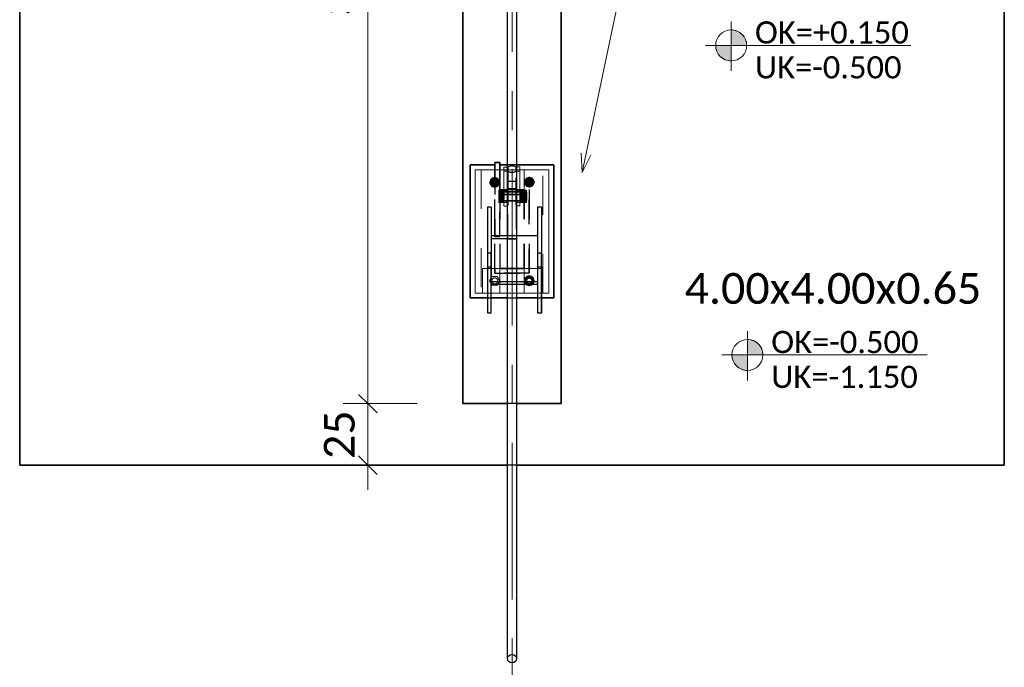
# Model space of a CAD drawing. Header units: metres. Extents: x -3 to 135, y -4 to 27.
# Tile 39 of 81: x 24.56 to 28.56, y 15.58 to 18.21. Entities that reach past the tile are written whole.
import ezdxf

# ---------------------------------------------------------------- set-up
doc = ezdxf.new("R2010")
doc.units = ezdxf.units.M
for name, pattern in [('Rasterlinie', [1.1112499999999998, 0.6349999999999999, -0.15875, 0.15875, -0.15875]), ('Strich', [0.3175, 0.15875, -0.15875]), ('Verdeckt', [0.15, 0.09999999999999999, -0.05])]:
    doc.linetypes.add(name, pattern=pattern)
for name, color, linetype, lineweight in [('_Verdeckte Linien_', 7, 'Strich', 18), ('A-ANNO-DIMS', 211, 'Continuous', 9), ('A-ANNO-DIMS-50', 211, 'Continuous', 9), ('S-BEAM', 12, 'Continuous', 35), ('S-BEAM-HDLN', 1, 'Verdeckt', 25), ('S-COLS', 52, 'Continuous', 18), ('S-COLS-HDLN', 52, 'Verdeckt', 25), ('S-FNDN', 32, 'Continuous', 35), ('S-FNDN-HDLN', 4, 'Verdeckt', 25), ('S-FNDN-IDEN', 2, 'Continuous', 9), ('S-GRID', 1, 'Continuous', 9), ('Text', 250, 'Continuous', 9), ('Tragwerksverbindungen', 7, 'Continuous', 18)]:
    doc.layers.add(name, color=color, linetype=linetype, lineweight=lineweight)
doc.styles.add('Calibri_1', font='calibri.ttf', dxfattribs={"height": 0.125})
doc.styles.add('Calibri_3', font='calibri.ttf', dxfattribs={"height": 0.08999999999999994})
doc.dimstyles.new('DIM25', dxfattribs={"dimscale": 0.3048, "dimtxt": 0.1471685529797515, "dimasz": 0.2460629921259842, "dimexe": 0.3280839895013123, "dimexo": 0.0625, "dimgap": 0.01640419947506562, "dimtad": 1, "dimrnd": 0.001, "dimzin": 0, "dimdsep": 46, "dimtxsty": 'Calibri_1', "dimblk1": 'OBLIQUE', "dimblk2": 'OBLIQUE', "dimsah": 1, "dimcen": 0.09, "dimdle": 0.3280839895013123, "dimadec": 0, "dimazin": 0, "dimtfac": 1, "dimtdec": 4, "dimtix": 1, "dimtmove": 0, "dimatfit": 3, "dimfxl": 0.6561679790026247, "dimfxlon": 1, "dimtvp": 1, "dimtolj": 1, "dimtzin": 0, "dimlwd": 18, "dimlwe": 18, "dimarcsym": 2})
doc.dimstyles.new('DIM25_1', dxfattribs={"dimscale": 0.3048, "dimtxt": 0.1471685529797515, "dimasz": 0.2460629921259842, "dimexe": 0.3280839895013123, "dimexo": 0.0625, "dimgap": 0.01640419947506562, "dimtad": 1, "dimdec": 1, "dimlfac": 100, "dimrnd": 0.1, "dimdsep": 46, "dimtxsty": 'Calibri_1', "dimblk1": 'OBLIQUE', "dimblk2": 'OBLIQUE', "dimsah": 1, "dimcen": 0.09, "dimdle": 0.3280839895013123, "dimadec": 0, "dimazin": 0, "dimtfac": 1, "dimtdec": 4, "dimtix": 1, "dimtmove": 0, "dimatfit": 3, "dimfxl": 0.6561679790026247, "dimfxlon": 1, "dimtvp": 1, "dimtolj": 1, "dimtzin": 0, "dimlwd": 18, "dimlwe": 18, "dimarcsym": 2})

# ---------------------------------------------------------------- blocks, each defined once
blk = doc.blocks.new('SP-TV-Schraube_Mutter_001 - M24-V27-Fundamente Draufsicht')
at = {"layer": 'Tragwerksverbindungen', "linetype": 'Strich'}
blk.add_hatch(color=142, dxfattribs=at).paths.add_polyline_path([(10.4831338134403, 17.129619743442), (10.50391842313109, 17.129619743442), (10.50628901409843, 17.1337257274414), (10.48103520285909, 17.13325464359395)])
at = {"layer": '_Verdeckte Linien_'}
for p, q in [((10.48313381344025, 17.16561974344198), (10.47274150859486, 17.147619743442)), ((10.50391842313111, 17.16561974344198), (10.48313381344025, 17.16561974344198)), ((10.51431072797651, 17.14761974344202), (10.50391842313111, 17.16561974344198)), ((10.47274150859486, 17.147619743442), (10.48073841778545, 17.1337686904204)), ((10.50631381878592, 17.1337686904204), (10.51431072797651, 17.14761974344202))]:
    blk.add_line(p, q, dxfattribs=at)
for radius, start, end in [(0.01200000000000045, 90, 269.9999999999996), (0.01200000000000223, 269.9999999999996, 90)]:
    blk.add_arc((10.49352611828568, 17.14761974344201), radius, start, end, dxfattribs=at)
at = {"layer": 'Tragwerksverbindungen'}
for p, q in [((10.48076322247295, 17.13372572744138), (10.48313381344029, 17.12961974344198)), ((10.48313381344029, 17.12961974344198), (10.50391842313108, 17.12961974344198)), ((10.50391842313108, 17.12961974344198), (10.50628901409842, 17.13372572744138))]:
    blk.add_line(p, q, dxfattribs=at)
blk = doc.blocks.new('SP-TV-Schraube_Mutter_001 - M24-V13-Fundamente Draufsicht')
at = {"layer": 'Tragwerksverbindungen', "linetype": 'Strich'}
blk.add_hatch(color=142, dxfattribs=at).paths.add_polyline_path([(2.503918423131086, 17.52961974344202), (2.514310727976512, 17.54761974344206), (2.503918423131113, 17.56561974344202), (2.483133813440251, 17.56561974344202), (2.47274150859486, 17.54761974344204), (2.483133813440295, 17.52961974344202)])
at = {"layer": '_Verdeckte Linien_'}
for start, end in [(90, 269.9999999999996), (269.9999999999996, 90)]:
    blk.add_arc((2.493526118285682, 17.54761974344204), 0.01200000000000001, start, end, dxfattribs=at)
at = {"layer": 'Tragwerksverbindungen'}
for p, q in [((2.483133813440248, 17.565619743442), (2.472741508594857, 17.54761974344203)), ((2.503918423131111, 17.565619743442), (2.483133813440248, 17.565619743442)), ((2.51431072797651, 17.54761974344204), (2.503918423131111, 17.565619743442)), ((2.472741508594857, 17.54761974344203), (2.483133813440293, 17.52961974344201)), ((2.483133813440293, 17.52961974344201), (2.503918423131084, 17.52961974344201)), ((2.503918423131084, 17.52961974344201), (2.51431072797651, 17.54761974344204))]:
    blk.add_line(p, q, dxfattribs=at)
blk = doc.blocks.new('SP-TV-Mutter_001 - M24-1093895-Fundamente Draufsicht')
at = {"layer": '_Verdeckte Linien_'}
for centre, radius, start, end in [((0, 0), 0.01620000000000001, 359.9999999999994, 179.9999999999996), ((0, 0), 0.01620000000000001, 180.0000000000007, 359.9999999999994), ((0, 0), 0.01199999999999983, 2.289999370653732e-13, 180), ((0, 0), 0.01199999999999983, 180.0000000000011, 2.035554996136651e-13), ((-2.957745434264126e-20, 0), 0.01037600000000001, 6.679164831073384e-13, 179.9999999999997), ((-2.957745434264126e-20, 0), 0.01037600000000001, 179.9999999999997, 359.9999999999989)]:
    blk.add_arc(centre, radius, start, end, dxfattribs=at)
for points in [[(-0.02078460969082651, 8.036904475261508e-17), (-0.01902888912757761, 0.00304099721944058), (-0.01554111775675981, 0.009081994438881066), (-0.01210068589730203, 0.01504099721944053), (-0.01039230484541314, 0.018)], [(-0.01039230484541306, -0.01800000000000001), (-0.01210068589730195, -0.01504099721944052), (-0.01554111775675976, -0.009081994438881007), (-0.01902888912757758, -0.003040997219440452), (-0.0207846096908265, 8.411431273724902e-17)], [(-0.01039230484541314, 0.018), (-0.006975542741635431, 0.018), (-9.467902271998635e-05, 0.018), (0.00688086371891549, 0.018), (0.01039230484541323, 0.018)], [(0.01039230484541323, 0.018), (0.01210068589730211, 0.01504099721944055), (0.01554111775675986, 0.009081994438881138), (0.01902888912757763, 0.003040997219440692), (0.02078460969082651, 2.247160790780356e-16)], [(0.02078460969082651, 2.263023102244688e-16), (0.0190762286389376, -0.002959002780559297), (0.01563579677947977, -0.00891800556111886), (0.01214802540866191, -0.01495900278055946), (0.01039230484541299, -0.01800000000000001)], [(0.01039230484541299, -0.01800000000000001), (0.006975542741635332, -0.01800000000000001), (9.467902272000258e-05, -0.01800000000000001), (-0.006880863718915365, -0.01800000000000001), (-0.01039230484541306, -0.01800000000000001)]]:
    blk.add_open_spline(points, degree=3, dxfattribs=at)
blk = doc.blocks.new('Rundstahl Träger - RB 36-V14-Fundamente Draufsicht')
at = {"layer": 'S-BEAM', "lineweight": 25}
for p, q in [((2.543526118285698, 21.8057504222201), (2.543526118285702, 17.60123693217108)), ((2.583526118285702, 17.60123693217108), (2.583526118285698, 21.8057504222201))]:
    blk.add_line(p, q, dxfattribs=at)
for major_axis, ratio, start_param, end_param in [((0.02000000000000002, 0), 0.6494464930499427, 0, 3.141592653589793), ((0.02000000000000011, 0), 0.6494464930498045, 3.156084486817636, 6.26869347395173)]:
    blk.add_ellipse((2.563526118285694, 21.80575042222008), major_axis=major_axis, ratio=ratio, start_param=start_param, end_param=end_param, dxfattribs=at)
at = {"layer": 'S-BEAM-HDLN'}
for major_axis, ratio, start_param, end_param in [((-0.02000000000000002, 4.986045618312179e-16), 0.6494464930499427, 3.135269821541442e-13, 3.141592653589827), ((0.02000000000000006, 0), 0.6494464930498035, 0.01449183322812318, 3.127100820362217)]:
    blk.add_ellipse((2.563526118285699, 17.60123693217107), major_axis=major_axis, ratio=ratio, start_param=start_param, end_param=end_param, dxfattribs=at)
blk = doc.blocks.new('Rundstahl Träger - RB 36-V15-Fundamente Draufsicht')
at = {"layer": 'S-BEAM', "lineweight": 25}
for p, q in [((2.543526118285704, 19.23292108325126), (2.543526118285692, 15.61392529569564)), ((2.583526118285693, 15.61392529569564), (2.583526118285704, 19.23292108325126))]:
    blk.add_line(p, q, dxfattribs=at)
for major_axis, ratio, start_param, end_param in [((0.02000000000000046, 0), 0.7505517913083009, 3.141592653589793, 6.283185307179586), ((0.01999999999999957, 0), 0.7505517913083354, 0.01259374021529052, 3.12899891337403)]:
    blk.add_ellipse((2.563526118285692, 15.61392529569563), major_axis=major_axis, ratio=ratio, start_param=start_param, end_param=end_param, dxfattribs=at)
at = {"layer": 'S-BEAM-HDLN'}
for major_axis, ratio, start_param, end_param in [((0.02000000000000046, 0), 0.7505517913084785, 0, 3.141592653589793), ((0.01999999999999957, 0), 0.7505517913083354, 3.154186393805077, 6.270591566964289)]:
    blk.add_ellipse((2.563526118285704, 19.23292108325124), major_axis=major_axis, ratio=ratio, start_param=start_param, end_param=end_param, dxfattribs=at)
blk = doc.blocks.new('Öse50 - Öse2-1139027-Fundamente Draufsicht')
at = {"layer": 'S-COLS'}
for p, q in [((2.531026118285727, 42.25421725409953), (2.531026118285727, 42.27162234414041)), ((2.531026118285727, 42.27162234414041), (2.543526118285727, 42.27162234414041)), ((2.531026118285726, 42.12711538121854), (2.531026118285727, 42.25421725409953)), ((2.543526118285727, 42.25421725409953), (2.531026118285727, 42.25421725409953)), ((2.531026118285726, 42.12711538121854), (2.531026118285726, 42.1127060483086)), ((2.531026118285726, 42.12711538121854), (2.543526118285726, 42.12711538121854)), ((2.531026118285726, 42.12687967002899), (2.531026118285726, 42.11325894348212)), ((2.531026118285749, 42.11270604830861), (2.543526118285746, 42.11270604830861))]:
    blk.add_line(p, q, dxfattribs=at)
at = {"layer": 'S-COLS-HDLN'}
for p, q in [((2.543575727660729, 42.27162234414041), (2.546026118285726, 42.27162234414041)), ((2.546026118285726, 42.25421725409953), (2.543575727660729, 42.25421725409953)), ((2.546026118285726, 42.27162234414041), (2.546026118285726, 42.25421725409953)), ((2.546026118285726, 42.25421725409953), (2.546026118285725, 42.12711538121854)), ((2.531026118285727, 42.17770090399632), (2.546026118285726, 42.17770090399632)), ((2.546026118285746, 42.17098159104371), (2.531026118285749, 42.17098159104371)), ((2.531026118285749, 42.13388159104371), (2.546026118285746, 42.13388159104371)), ((2.543575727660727, 42.12711538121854), (2.546026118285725, 42.12711538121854)), ((2.546026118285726, 42.1127060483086), (2.546026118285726, 42.12711538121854)), ((2.543575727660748, 42.11270604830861), (2.546026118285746, 42.11270604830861))]:
    blk.add_line(p, q, dxfattribs=at)
blk = doc.blocks.new('SP-TV-AP-Rechteck_002 - AP-Rechteck-V25-Fundamente Draufsicht')
at = {"layer": '_Verdeckte Linien_'}
for p, q in [((-0.104049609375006, 0.25), (-0.1199503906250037, 0.25)), ((0.01995039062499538, 0.25), (-0.01995039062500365, 0.25)), ((0.09995039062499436, 0.25), (0.08404960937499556, 0.25)), ((-0.03245039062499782, -0.25), (0.03245039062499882, -0.25))]:
    blk.add_line(p, q, dxfattribs=at)
at = {"layer": 'Tragwerksverbindungen'}
for p, q in [((-0.1200000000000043, 0.25), (-0.15, 0.25)), ((-0.15, 0.25), (-0.15, -0.25)), ((-0.02000000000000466, 0.25), (-0.1040000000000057, 0.25)), ((0.08399999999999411, 0.25), (0.01999999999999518, 0.25)), ((0.15, 0.25), (0.09999999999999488, 0.25)), ((0.15, -0.25), (0.15, 0.25)), ((-0.15, -0.25), (-0.03249999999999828, -0.25)), ((0.03249999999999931, -0.25), (0.15, -0.25))]:
    blk.add_line(p, q, dxfattribs=at)
blk = doc.blocks.new('SP-TV-Schraube_Mutter_001 - M33-V21-Fundamente Draufsicht')
at = {"layer": 'Tragwerksverbindungen', "linetype": 'Strich'}
for points in [[(-0.02499999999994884, 7.363496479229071e-14), (1.082867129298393e-14, 7.363496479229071e-14), (1.082867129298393e-14, 0.02100000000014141), (-0.024999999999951, 0.02100000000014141), (-0.024999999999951, 0.01531941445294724)], [(1.082867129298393e-14, 7.363496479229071e-14), (0.02500000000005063, 7.363496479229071e-14), (0.02500000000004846, 0.02100000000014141), (1.082867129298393e-14, 0.02100000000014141)], [(-0.024999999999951, -0.08510774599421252), (-0.024999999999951, -0.09099999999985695), (1.082867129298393e-14, -0.09099999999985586), (1.082867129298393e-14, -0.06499999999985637), (-0.02499999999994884, -0.06499999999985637)], [(1.082867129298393e-14, -0.09099999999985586), (0.02500000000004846, -0.09099999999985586), (0.02500000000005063, -0.06499999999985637), (1.082867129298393e-14, -0.06499999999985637), (1.082867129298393e-14, -0.08510774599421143)], [(-0.01593777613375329, -0.09315620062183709), (0.01593777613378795, -0.09315620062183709), (0.01593777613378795, -0.09099999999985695), (-0.01593777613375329, -0.09099999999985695)]]:
    blk.add_hatch(color=142, dxfattribs=at).paths.add_polyline_path(points)
at = {"layer": '_Verdeckte Linien_'}
for p, q in [((-0.01649999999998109, 7.255209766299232e-14), (-0.01649999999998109, -0.06499999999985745)), ((0.01650000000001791, -0.06499999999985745), (0.01650000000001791, 7.255209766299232e-14))]:
    blk.add_line(p, q, dxfattribs=at)
at = {"layer": 'Tragwerksverbindungen'}
for p, q in [((-0.02499999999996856, 0.02100000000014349), (-7.825406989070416e-15, 0.0210000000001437)), ((-0.02499999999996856, 0.02100000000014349), (-0.02499999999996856, 7.606718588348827e-14)), ((-7.825406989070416e-15, 7.626509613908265e-14), (-0.02499999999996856, 7.606550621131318e-14)), ((-7.825406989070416e-15, 0.0210000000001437), (0.02500000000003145, 0.02100000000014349)), ((-7.825406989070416e-15, 0.0210000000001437), (-7.825406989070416e-15, 7.626599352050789e-14)), ((0.02500000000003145, 7.606550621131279e-14), (-7.825406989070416e-15, 7.626509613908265e-14)), ((0.02500000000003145, 0.02100000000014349), (0.02500000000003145, 7.606718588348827e-14)), ((-0.02499999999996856, -0.06499999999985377), (-7.199374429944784e-15, -0.06499999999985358)), ((-0.02499999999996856, -0.06499999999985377), (-0.02499999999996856, -0.09099999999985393)), ((-7.199374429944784e-15, -0.06499999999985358), (0.02500000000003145, -0.06499999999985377)), ((-7.199374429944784e-15, -0.06499999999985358), (-7.199374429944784e-15, -0.09099999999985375)), ((0.02500000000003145, -0.06499999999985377), (0.02500000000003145, -0.09099999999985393)), ((-7.199374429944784e-15, -0.09099999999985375), (-0.02499999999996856, -0.09099999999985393)), ((-0.01649999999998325, -0.09099999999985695), (-0.01649999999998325, -0.09315620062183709)), ((-0.0165, -0.09315620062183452), (0.0165, -0.09315620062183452)), ((0.02500000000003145, -0.09099999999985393), (-7.199374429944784e-15, -0.09099999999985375)), ((0.01650000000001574, -0.09315620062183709), (0.01650000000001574, -0.09099999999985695))]:
    blk.add_line(p, q, dxfattribs=at)
blk = doc.blocks.new('Lasche richtig25 - Lasche richtig-1139120-Fundamente Draufsicht')
at = {"layer": 'S-COLS-HDLN'}
for p, q in [((2.581026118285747, 42.21302286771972), (2.54602611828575, 42.21302286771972)), ((2.546026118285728, 42.21302286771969), (2.546026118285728, 42.11859981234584)), ((2.581026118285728, 42.11859981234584), (2.581026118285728, 42.21302286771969)), ((2.546026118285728, 42.18496836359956), (2.581026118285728, 42.18496836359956)), ((2.581026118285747, 42.17094965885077), (2.54602611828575, 42.17094965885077)), ((2.54602611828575, 42.13384965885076), (2.581026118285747, 42.13384965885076)), ((2.546026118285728, 41.9805674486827), (2.546026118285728, 42.11859981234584)), ((2.581026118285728, 42.11859981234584), (2.581026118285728, 41.9805674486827)), ((2.581026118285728, 41.99258668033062), (2.546026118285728, 41.99258668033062)), ((2.546026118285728, 41.9805674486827), (2.581026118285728, 41.9805674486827))]:
    blk.add_line(p, q, dxfattribs=at)
blk = doc.blocks.new('Öse56 - Öse2-1139162-Fundamente Draufsicht')
at = {"layer": 'S-COLS'}
for p, q in [((26.58352611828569, 17.51199536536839), (26.59602611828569, 17.51199536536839)), ((26.59602611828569, 17.49451891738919), (26.58352611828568, 17.49451891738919)), ((26.59602611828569, 17.51199536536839), (26.59602611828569, 17.49451891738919)), ((26.59602611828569, 17.49451891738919), (26.59602611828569, 17.36768848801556)), ((26.58352611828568, 17.36768848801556), (26.59602611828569, 17.36768848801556)), ((26.59602611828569, 17.35327915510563), (26.59602611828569, 17.36768848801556)), ((26.59602611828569, 17.35383205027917), (26.59602611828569, 17.36745277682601)), ((26.5835261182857, 17.35327915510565), (26.59602611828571, 17.35327915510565))]:
    blk.add_line(p, q, dxfattribs=at)
at = {"layer": 'S-COLS-HDLN'}
for p, q in [((26.58102611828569, 17.49451891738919), (26.58102611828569, 17.51199536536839)), ((26.58102611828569, 17.51199536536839), (26.58347650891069, 17.51199536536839)), ((26.58102611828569, 17.36768848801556), (26.58102611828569, 17.49451891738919)), ((26.58347650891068, 17.49451891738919), (26.58102611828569, 17.49451891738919)), ((26.58102611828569, 17.41827401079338), (26.59602611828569, 17.41827401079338)), ((26.59602611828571, 17.41155469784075), (26.58102611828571, 17.41155469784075)), ((26.58102611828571, 17.37445469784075), (26.59602611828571, 17.37445469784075)), ((26.58102611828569, 17.36768848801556), (26.58102611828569, 17.35327915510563)), ((26.58102611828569, 17.36768848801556), (26.58347650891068, 17.36768848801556)), ((26.58102611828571, 17.35327915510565), (26.5834765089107, 17.35327915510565))]:
    blk.add_line(p, q, dxfattribs=at)
blk = doc.blocks.new('SP-TV-Schraube_Mutter_001 - M24-V18-Fundamente Draufsicht')
at = {"layer": 'Tragwerksverbindungen', "linetype": 'Strich'}
blk.add_hatch(color=142, dxfattribs=at).paths.add_polyline_path([(2.643918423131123, 17.53030521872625), (2.654310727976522, 17.54830521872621), (2.643918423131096, 17.56630521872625), (2.623133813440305, 17.56630521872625), (2.61274150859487, 17.54830521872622), (2.623133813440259, 17.53030521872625), (2.641240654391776, 17.53030521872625)])
at = {"layer": '_Verdeckte Linien_'}
for start, end in [(90, 269.9999999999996), (269.9999999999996, 90)]:
    blk.add_arc((2.633526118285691, 17.5483052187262), 0.01200000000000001, start, end, dxfattribs=at)
at = {"layer": 'Tragwerksverbindungen'}
for p, q in [((2.623133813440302, 17.56630521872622), (2.612741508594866, 17.5483052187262)), ((2.643918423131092, 17.56630521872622), (2.623133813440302, 17.56630521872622)), ((2.654310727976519, 17.54830521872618), (2.643918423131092, 17.56630521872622)), ((2.612741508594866, 17.5483052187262), (2.623133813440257, 17.53030521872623)), ((2.623133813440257, 17.53030521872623), (2.643918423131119, 17.53030521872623)), ((2.643918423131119, 17.53030521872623), (2.654310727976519, 17.54830521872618))]:
    blk.add_line(p, q, dxfattribs=at)
blk = doc.blocks.new('SP-TV-Schraube_Mutter_001 - M24-V19-Fundamente Draufsicht')
at = {"layer": 'Tragwerksverbindungen', "linetype": 'Strich'}
blk.add_hatch(color=142, dxfattribs=at).paths.add_polyline_path([(2.641240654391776, 17.13030521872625), (2.643918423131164, 17.13030521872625), (2.645893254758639, 17.13372572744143), (2.621158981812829, 17.13372572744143), (2.623133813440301, 17.13030521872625)])
at = {"layer": '_Verdeckte Linien_'}
for p, q in [((2.623133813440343, 17.16630521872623), (2.612741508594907, 17.14830521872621)), ((2.643918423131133, 17.16630521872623), (2.623133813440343, 17.16630521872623)), ((2.65431072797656, 17.14830521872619), (2.643918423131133, 17.16630521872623)), ((2.612741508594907, 17.14830521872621), (2.621134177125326, 17.13376869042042)), ((2.645918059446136, 17.13376869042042), (2.65431072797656, 17.14830521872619))]:
    blk.add_line(p, q, dxfattribs=at)
for start, end in [(90, 269.9999999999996), (269.9999999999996, 90)]:
    blk.add_arc((2.633526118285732, 17.1483052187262), 0.01200000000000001, start, end, dxfattribs=at)
at = {"layer": 'Tragwerksverbindungen'}
for p, q in [((2.621158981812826, 17.13372572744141), (2.623133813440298, 17.13030521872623)), ((2.623133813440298, 17.13030521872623), (2.643918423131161, 17.13030521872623)), ((2.643918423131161, 17.13030521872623), (2.645893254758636, 17.13372572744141))]:
    blk.add_line(p, q, dxfattribs=at)
blk = doc.blocks.new('SP-TV-Mutter_001 - M24-1128538-Fundamente Draufsicht')
at = {"layer": '_Verdeckte Linien_'}
for centre, radius, start, end in [((0, 0), 0.01620000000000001, 359.9999999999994, 179.9999999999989), ((0, 0), 0.01620000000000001, 180, 359.9999999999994), ((0, 0), 0.01199999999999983, 2.289999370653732e-13, 179.9999999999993), ((0, 0), 0.01199999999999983, 180.0000000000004, 2.035554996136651e-13), ((-2.957745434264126e-20, 0), 0.01037600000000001, 3.244165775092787e-13, 179.9999999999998), ((-2.957745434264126e-20, 0), 0.01037600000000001, 179.9999999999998, 359.9999999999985)]:
    blk.add_arc(centre, radius, start, end, dxfattribs=at)
for points in [[(-0.0207846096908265, -8.459899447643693e-17), (-0.01902888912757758, 0.003040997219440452), (-0.01554111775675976, 0.00908199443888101), (-0.01210068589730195, 0.01504099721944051), (-0.01039230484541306, 0.01800000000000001)], [(-0.01039230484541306, 0.01800000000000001), (-0.006880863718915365, 0.01800000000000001), (9.467902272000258e-05, 0.01800000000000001), (0.006975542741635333, 0.01800000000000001), (0.01039230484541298, 0.01800000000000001)], [(0.01039230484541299, 0.01800000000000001), (0.01214802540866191, 0.01495900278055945), (0.01563579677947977, 0.00891800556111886), (0.0190762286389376, 0.002959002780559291), (0.02078460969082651, -2.260379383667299e-16)], [(-0.01039230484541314, -0.018), (-0.01210068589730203, -0.01504099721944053), (-0.01554111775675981, -0.009081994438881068), (-0.01902888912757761, -0.003040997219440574), (-0.02078460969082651, -8.076560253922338e-17)], [(0.01039230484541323, -0.018), (0.006880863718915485, -0.018), (-9.467902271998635e-05, -0.018), (-0.006975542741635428, -0.018), (-0.01039230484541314, -0.018)], [(0.02078460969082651, -2.263023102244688e-16), (0.01902888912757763, -0.003040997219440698), (0.01554111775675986, -0.009081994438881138), (0.0121006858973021, -0.01504099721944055), (0.01039230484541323, -0.018)]]:
    blk.add_open_spline(points, degree=3, dxfattribs=at)
blk = doc.blocks.new('SP-TV-AP-Rechteck_002 - AP-Rechteck-1128539-Fundamente Draufsicht')
at = {"layer": '_Verdeckte Linien_'}
for p, q in [((0.05, 0.05), (-0.05, 0.05)), ((-0.05, 0.05), (-0.05, -0.05)), ((0.05, -0.05), (0.05, 0.05)), ((-0.05, -0.05), (0.05, -0.05))]:
    blk.add_line(p, q, dxfattribs=at)
blk = doc.blocks.new('SP-TV-AP-Rechteck_002 - AP-Rechteck-1128540-Fundamente Draufsicht')
at = {"layer": '_Verdeckte Linien_'}
for p, q in [((0.125, 0.25), (-0.125, 0.25)), ((-0.125, 0.25), (-0.125, -0.25)), ((0.125, -0.25), (0.125, 0.25)), ((-0.125, -0.25), (0.125, -0.25))]:
    blk.add_line(p, q, dxfattribs=at)
blk = doc.blocks.new('DIMBLOCK99-Fundamente Draufsicht')
at = {"layer": 'A-ANNO-DIMS-50', "lineweight": 35}
for p, q in [((25.97763251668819, 16.64930521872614), (25.94013251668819, 16.68680521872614)), ((25.97763251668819, 16.64930521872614), (26.01513251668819, 16.61180521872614)), ((25.97763251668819, 16.39930521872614), (25.94013251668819, 16.43680521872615)), ((25.97763251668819, 16.39930521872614), (26.01513251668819, 16.36180521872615))]:
    blk.add_line(p, q, dxfattribs=at)
at = {"layer": 'A-ANNO-DIMS-50', "lineweight": 18}
for p, q in [((25.97763251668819, 16.64930521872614), (25.87763251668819, 16.64930521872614)), ((25.97763251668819, 16.29930521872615), (25.97763251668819, 16.64930521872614)), ((25.97763251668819, 16.64930521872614), (26.1776325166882, 16.64930521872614)), ((25.97763251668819, 16.39930521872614), (25.77763251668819, 16.39930521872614)), ((25.97763251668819, 16.39930521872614), (26.07763251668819, 16.39930521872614))]:
    blk.add_line(p, q, dxfattribs=at)
at = {"layer": 'A-ANNO-DIMS-50', "color": 0, "lineweight": 18, "insert": (25.79938053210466, 16.42423569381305), "char_height": 0.125, "width": 0.2401668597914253, "attachment_point": 1, "rotation": 90, "line_spacing_factor": 1.158047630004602, "style": 'Calibri_1'}
blk.add_mtext('25', dxfattribs=at)
blk = doc.blocks.new('_Oblique')
at = {"color": 0, "linetype": 'ByBlock', "lineweight": -2}
blk.add_line((-0.5, -0.5), (0.5, 0.5), dxfattribs=at)
blk = doc.blocks.new('DIMBLOCK100-Fundamente Draufsicht')
at = {"layer": 'A-ANNO-DIMS-50', "lineweight": 35}
for p, q in [((25.9776325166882, 20.14930521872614), (25.9401325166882, 20.18680521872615)), ((25.9776325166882, 20.14930521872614), (26.0151325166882, 20.11180521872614)), ((25.97763251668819, 16.64930521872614), (25.94013251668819, 16.68680521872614)), ((25.97763251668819, 16.64930521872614), (26.01513251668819, 16.61180521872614))]:
    blk.add_line(p, q, dxfattribs=at)
at = {"layer": 'A-ANNO-DIMS-50', "lineweight": 18}
for p, q in [((25.9776325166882, 20.14930521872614), (25.87763251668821, 20.14930521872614)), ((25.97763251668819, 16.64930521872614), (25.9776325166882, 20.14930521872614)), ((25.9776325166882, 20.14930521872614), (26.17763251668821, 20.14930521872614)), ((25.97763251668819, 16.64930521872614), (25.87763251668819, 16.64930521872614)), ((25.97763251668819, 16.64930521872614), (26.1776325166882, 16.64930521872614))]:
    blk.add_line(p, q, dxfattribs=at)
at = {"layer": 'A-ANNO-DIMS-50', "color": 0, "lineweight": 18, "insert": (25.79938053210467, 18.22418355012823), "char_height": 0.125, "width": 0.4202920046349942, "attachment_point": 1, "rotation": 90, "line_spacing_factor": 1.158047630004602, "style": 'Calibri_1'}
blk.add_mtext('3.50', dxfattribs=at)
blk = doc.blocks.new('SP-TX-Fundamentplatte-Typenname_HK-25_002 - 2_5-CAL _ HK-623316-Fundamente Draufsicht')
at = {"layer": 'S-FNDN-IDEN'}
h = blk.add_hatch(color=256, dxfattribs=at)
edge = h.paths.add_edge_path()
edge.add_line((-0.007056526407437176, -0.004365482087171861), (-0.007056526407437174, -0.003107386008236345))
edge.add_arc((-0.007056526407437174, -0.004365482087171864), 0.001258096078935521, -1.1368683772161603e-13, 90.0000000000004, ccw=False)
edge.add_line((-0.005798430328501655, -0.004365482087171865), (-0.007056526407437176, -0.004365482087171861))
h = blk.add_hatch(color=256, dxfattribs=at)
edge = h.paths.add_edge_path()
edge.add_line((-0.007056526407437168, -0.004365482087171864), (-0.007056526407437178, -0.00562357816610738))
edge.add_arc((-0.007056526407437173, -0.004365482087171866), 0.001258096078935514, 179.9999999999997, 269.9999999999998, ccw=False)
edge.add_line((-0.008314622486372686, -0.004365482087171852), (-0.007056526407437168, -0.004365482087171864))
for p, q in [((-0.007056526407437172, -0.002436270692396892), (-0.007056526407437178, -0.006436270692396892)), ((-0.007056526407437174, -0.003107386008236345), (-0.007056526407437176, -0.004365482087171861)), ((-0.009150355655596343, -0.004365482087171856), (0.007532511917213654, -0.00436548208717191)), ((-0.007056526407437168, -0.004365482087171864), (-0.008314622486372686, -0.004365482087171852)), ((-0.007056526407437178, -0.00562357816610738), (-0.007056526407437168, -0.004365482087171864)), ((-0.007056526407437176, -0.004365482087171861), (-0.005798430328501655, -0.004365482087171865))]:
    blk.add_line(p, q, dxfattribs=at)
blk.add_circle((-0.007056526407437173, -0.004365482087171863), 0.00125809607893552, dxfattribs=at)
for centre, radius, start, end in [((-0.007056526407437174, -0.004365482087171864), 0.001258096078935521, 359.9999999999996, 90.00000000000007), ((-0.007056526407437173, -0.004365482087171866), 0.001258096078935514, 179.9999999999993, 269.9999999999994)]:
    blk.add_arc(centre, radius, start, end, dxfattribs=at)

msp = doc.modelspace()

# ---------------------------------------------------------------- linework, layer by layer
at = {"layer": 'S-BEAM', "lineweight": 25}
for p, q in [((26.4795261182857, 17.44686140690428), (26.4635261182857, 17.44686140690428)), ((26.4635261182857, 17.44686140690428), (26.4635261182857, 17.26033834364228)), ((26.4795261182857, 17.44686140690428), (26.4795261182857, 17.26033834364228)), ((26.68352611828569, 17.44686140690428), (26.66752611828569, 17.44686140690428)), ((26.6675261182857, 17.44686140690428), (26.6675261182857, 17.26033834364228)), ((26.68352611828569, 17.44686140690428), (26.68352611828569, 17.26033834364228)), ((26.54352611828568, 17.33073088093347), (26.4795261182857, 17.33073088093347)), ((26.4795261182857, 17.33073088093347), (26.4795261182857, 17.14420781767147)), ((26.6675261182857, 17.33073088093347), (26.58352611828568, 17.33073088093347)), ((26.6675261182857, 17.33073088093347), (26.6675261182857, 17.14420781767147)), ((26.4795261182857, 17.26033834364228), (26.4635261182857, 17.26033834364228)), ((26.4635261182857, 17.26033834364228), (26.4635261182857, 17.01759520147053)), ((26.4795261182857, 17.14420781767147), (26.4795261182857, 17.26033834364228)), ((26.68352611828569, 17.26033834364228), (26.6675261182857, 17.26033834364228)), ((26.6675261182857, 17.26033834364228), (26.6675261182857, 17.14420781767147)), ((26.68352611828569, 17.01759520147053), (26.68352611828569, 17.26033834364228)), ((26.4635261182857, 17.20411826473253), (26.4635261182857, 17.01759520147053)), ((26.68352611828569, 17.20411826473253), (26.68352611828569, 17.01759520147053)), ((26.54352611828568, 17.14420781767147), (26.4795261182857, 17.14420781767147)), ((26.4795261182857, 17.01759520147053), (26.4795261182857, 17.13372572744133)), ((26.4795261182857, 17.13372572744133), (26.54352611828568, 17.13372572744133)), ((26.4795261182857, 17.01759520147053), (26.4795261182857, 17.13372572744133)), ((26.6675261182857, 17.14420781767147), (26.58352611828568, 17.14420781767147)), ((26.58352611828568, 17.13372572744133), (26.6675261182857, 17.13372572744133)), ((26.6675261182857, 17.13372572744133), (26.6675261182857, 17.01759520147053)), ((26.6675261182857, 17.13372572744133), (26.6675261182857, 17.01759520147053)), ((26.4635261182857, 17.01759520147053), (26.4795261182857, 17.01759520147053)), ((26.6675261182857, 17.01759520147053), (26.68352611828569, 17.01759520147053))]:
    msp.add_line(p, q, dxfattribs=at)
at = {"layer": 'S-BEAM-HDLN'}
for p, q in [((26.4795261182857, 17.32024879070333), (26.6675261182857, 17.32024879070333)), ((26.58347650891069, 17.33073088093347), (26.54357572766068, 17.33073088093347)), ((26.4635261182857, 17.20411826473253), (26.4795261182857, 17.20411826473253)), ((26.6675261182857, 17.20411826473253), (26.6835261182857, 17.20411826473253)), ((26.4795261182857, 17.13377533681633), (26.4795261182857, 17.14415820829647)), ((26.4795261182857, 17.14415820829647), (26.4795261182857, 17.13372572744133)), ((26.58347650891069, 17.14420781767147), (26.54357572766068, 17.14420781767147)), ((26.54357572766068, 17.13372572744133), (26.58347650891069, 17.13372572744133)), ((26.6675261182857, 17.14415820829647), (26.6675261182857, 17.13372572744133)), ((26.6675261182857, 17.14415820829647), (26.6675261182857, 17.13377533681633))]:
    msp.add_line(p, q, dxfattribs=at)
at = {"layer": 'S-FNDN'}
for p, q in [((24.56352611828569, 16.39930521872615), (24.5635261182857, 20.39930521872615)), ((28.5635261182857, 20.39930521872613), (28.56352611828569, 16.39930521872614)), ((26.36352611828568, 16.64930521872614), (26.36352611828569, 20.14930521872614)), ((26.76352611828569, 20.14930521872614), (26.76352611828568, 16.64930521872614)), ((26.39352611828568, 17.61830521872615), (26.39352611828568, 17.07830521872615)), ((26.49352611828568, 17.61830521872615), (26.39352611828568, 17.61830521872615)), ((26.51352611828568, 17.62761974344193), (26.49352611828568, 17.62761974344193)), ((26.49352611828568, 17.62761974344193), (26.49352611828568, 17.61830521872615)), ((26.49352611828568, 17.61830521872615), (26.49352611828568, 17.62761974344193)), ((26.49352611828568, 17.62761974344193), (26.51352611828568, 17.62761974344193)), ((26.49352611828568, 17.59830521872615), (26.49352611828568, 17.61830521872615)), ((26.49352611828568, 17.61830521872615), (26.49352611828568, 17.59830521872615)), ((26.49352611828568, 17.59830521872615), (26.49352611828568, 17.61825560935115)), ((26.51352611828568, 17.61830521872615), (26.51352611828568, 17.62761974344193)), ((26.51352611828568, 17.62761974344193), (26.51352611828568, 17.61830521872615)), ((26.51352611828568, 17.61830521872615), (26.51352611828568, 17.59830521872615)), ((26.51352611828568, 17.59830521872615), (26.51352611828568, 17.61830521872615)), ((26.54352611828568, 17.61830521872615), (26.51352611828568, 17.61830521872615)), ((26.51352611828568, 17.61825560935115), (26.51352611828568, 17.59830521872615)), ((26.73352611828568, 17.61830521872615), (26.58352611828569, 17.61830521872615)), ((26.73352611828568, 17.07830521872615), (26.73352611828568, 17.61830521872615)), ((26.39352611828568, 17.07830521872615), (26.4635261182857, 17.07830521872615)), ((26.4795261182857, 17.07830521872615), (26.54352611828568, 17.07830521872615)), ((26.58352611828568, 17.07830521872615), (26.6675261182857, 17.07830521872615)), ((26.68352611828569, 17.07830521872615), (26.73352611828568, 17.07830521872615)), ((26.54352611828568, 16.64930521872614), (26.36352611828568, 16.64930521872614)), ((26.76352611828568, 16.64930521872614), (26.58352611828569, 16.64930521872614)), ((26.54352611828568, 16.39930521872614), (24.56352611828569, 16.39930521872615)), ((28.56352611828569, 16.39930521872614), (26.58352611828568, 16.39930521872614))]:
    msp.add_line(p, q, dxfattribs=at)
at = {"layer": 'S-FNDN-HDLN'}
for p, q in [((26.58347650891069, 17.61830521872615), (26.54357572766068, 17.61830521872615)), ((26.49352611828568, 17.32761974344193), (26.49352611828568, 17.59825560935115)), ((26.49352611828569, 17.17830521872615), (26.49352611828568, 17.59825560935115)), ((26.49352611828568, 17.59825560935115), (26.49352611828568, 17.32766935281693)), ((26.51352611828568, 17.59825560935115), (26.51352611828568, 17.51906302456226)), ((26.51352611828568, 17.59825560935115), (26.51352611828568, 17.51906302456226)), ((26.51352611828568, 17.51906302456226), (26.51352611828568, 17.59825560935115)), ((26.51352611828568, 17.51906302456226), (26.63352611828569, 17.51906302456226)), ((26.51352611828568, 17.51906302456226), (26.63352611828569, 17.51906302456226)), ((26.51352611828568, 17.32761974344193), (26.51352611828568, 17.49830521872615)), ((26.51352611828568, 17.49830521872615), (26.61352611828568, 17.49830521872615)), ((26.61352611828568, 17.49830521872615), (26.51352611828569, 17.49830521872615)), ((26.51352611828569, 17.49830521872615), (26.51352611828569, 17.19830521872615)), ((26.61352611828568, 17.19830521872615), (26.61352611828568, 17.49830521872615)), ((26.61352611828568, 17.49830521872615), (26.61352611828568, 17.19830521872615)), ((26.63352611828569, 17.51906302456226), (26.63352611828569, 17.51830521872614)), ((26.63352611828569, 17.51906302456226), (26.63352611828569, 17.51830521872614)), ((26.63352611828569, 17.51830521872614), (26.63352611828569, 17.49830521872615)), ((26.63352611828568, 17.17830521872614), (26.63352611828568, 17.51830521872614)), ((26.63352611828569, 17.51825560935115), (26.63352611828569, 17.49830521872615)), ((26.63352611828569, 17.49830521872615), (26.63352611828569, 17.19830521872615)), ((26.63352611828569, 17.49830521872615), (26.63352611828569, 17.19830521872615)), ((26.49352611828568, 17.32761974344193), (26.51352611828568, 17.32761974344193)), ((26.49352611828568, 17.19830521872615), (26.49352611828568, 17.32761974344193)), ((26.49352611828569, 17.17830521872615), (26.49352611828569, 17.19830521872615)), ((26.61352611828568, 17.19830521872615), (26.49352611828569, 17.19830521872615)), ((26.49352611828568, 17.19825560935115), (26.49352611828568, 17.17830521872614)), ((26.63352611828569, 17.17830521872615), (26.49352611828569, 17.17830521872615)), ((26.49352611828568, 17.17830521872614), (26.63352611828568, 17.17830521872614)), ((26.63352611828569, 17.17830521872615), (26.49352611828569, 17.17830521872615)), ((26.51352611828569, 17.19830521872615), (26.61352611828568, 17.19830521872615)), ((26.63352611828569, 17.19830521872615), (26.63352611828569, 17.17830521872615)), ((26.63352611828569, 17.19830521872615), (26.63352611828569, 17.17830521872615)), ((26.4635757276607, 17.07830521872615), (26.4794765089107, 17.07830521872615)), ((26.54357572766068, 17.07830521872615), (26.58347650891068, 17.07830521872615)), ((26.6675757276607, 17.07830521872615), (26.68347650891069, 17.07830521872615)), ((26.58347650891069, 16.64930521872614), (26.54357572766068, 16.64930521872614)), ((26.58347650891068, 16.39930521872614), (26.54357572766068, 16.39930521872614))]:
    msp.add_line(p, q, dxfattribs=at)
at = {"layer": 'S-GRID', "linetype": 'Rasterlinie'}
msp.add_line((26.5635261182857, 25.37964771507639), (26.56352611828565, -0.02293294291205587), dxfattribs=at)
at = {"layer": 'Text'}
for q in [(27.28257016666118, 19.66313286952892), (26.84468479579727, 17.66556918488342), (26.88402763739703, 17.65734920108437)]:
    msp.add_line((26.84901751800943, 17.58804445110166), q, dxfattribs=at)

# ---------------------------------------------------------------- block references
at = {"layer": '_Verdeckte Linien_'}
for name, p, rotation in [('SP-TV-AP-Rechteck_002 - AP-Rechteck-V25-Fundamente Draufsicht', (26.56352611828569, 17.34830521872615), 180), ('SP-TV-AP-Rechteck_002 - AP-Rechteck-1128540-Fundamente Draufsicht', (26.56352611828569, 17.34830521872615), 180), ('SP-TV-Mutter_001 - M24-1093895-Fundamente Draufsicht', (26.49352611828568, 17.54761974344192), 270.0000000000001), ('SP-TV-Mutter_001 - M24-1093895-Fundamente Draufsicht', (26.49352611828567, 17.54761974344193), 270.0000000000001), ('SP-TV-AP-Rechteck_002 - AP-Rechteck-1128539-Fundamente Draufsicht', (26.56352611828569, 17.54830521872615), 180), ('SP-TV-Mutter_001 - M24-1128538-Fundamente Draufsicht', (26.63352611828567, 17.54830521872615), 89.99999999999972), ('SP-TV-Mutter_001 - M24-1128538-Fundamente Draufsicht', (26.63352611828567, 17.54830521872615), 89.99999999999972), ('SP-TV-Schraube_Mutter_001 - M33-V21-Fundamente Draufsicht', (26.53102611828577, 17.49106674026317), 89.99999999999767), ('SP-TV-AP-Rechteck_002 - AP-Rechteck-1128539-Fundamente Draufsicht', (26.4935261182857, 17.14830521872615), 180), ('SP-TV-AP-Rechteck_002 - AP-Rechteck-1128539-Fundamente Draufsicht', (26.56352611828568, 17.14830521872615), 180), ('SP-TV-AP-Rechteck_002 - AP-Rechteck-1128539-Fundamente Draufsicht', (26.63352611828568, 17.14830521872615), 180), ('SP-TV-Mutter_001 - M24-1128538-Fundamente Draufsicht', (26.63352611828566, 17.14830521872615), 89.99999999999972), ('SP-TV-Mutter_001 - M24-1128538-Fundamente Draufsicht', (26.63352611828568, 17.14830521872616), 89.99999999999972)]:
    msp.add_blockref(name, p, dxfattribs=dict(at, rotation=rotation))
for name, p in [('SP-TV-Schraube_Mutter_001 - M24-V13-Fundamente Draufsicht', (23.99999999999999, 0)), ('SP-TV-Schraube_Mutter_001 - M24-V18-Fundamente Draufsicht', (24, 0)), ('SP-TV-Schraube_Mutter_001 - M24-V27-Fundamente Draufsicht', (15.99999999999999, 0)), ('SP-TV-Schraube_Mutter_001 - M24-V19-Fundamente Draufsicht', (23.99999999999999, 0))]:
    msp.add_blockref(name, p, dxfattribs=at)
at = {"layer": 'S-BEAM-HDLN'}
for name in ['Rundstahl Träger - RB 36-V14-Fundamente Draufsicht', 'Rundstahl Träger - RB 36-V15-Fundamente Draufsicht']:
    msp.add_blockref(name, (23.99999999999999, 0), dxfattribs=at)
at = {"layer": 'S-COLS-HDLN'}
for name, p in [('Öse50 - Öse2-1139027-Fundamente Draufsicht', (23.99999999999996, -24.66185579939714)), ('Öse56 - Öse2-1139162-Fundamente Draufsicht', (0, 0.09858859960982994)), ('Lasche richtig25 - Lasche richtig-1139120-Fundamente Draufsicht', (23.99999999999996, -24.66185579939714))]:
    msp.add_blockref(name, p, dxfattribs=at)
at = {"layer": 'S-FNDN-IDEN', "xscale": 49.99999999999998, "yscale": 49.99999999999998, "zscale": 49.99999999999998}
for p in [(27.80671734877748, 18.3218585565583), (27.87292151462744, 17.06510939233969)]:
    msp.add_blockref('SP-TX-Fundamentplatte-Typenname_HK-25_002 - 2_5-CAL _ HK-623316-Fundamente Draufsicht', p, dxfattribs=at)

# ---------------------------------------------------------------- texts
at = {"layer": 'S-FNDN-IDEN', "attachment_point": 1}
for s, insert, char_height, width, style in [('OK=+0.150', (27.55044755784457, 18.20120908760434), 0.08999999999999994, 0.7656115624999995, 'Calibri_3'), ('UK=-0.500', (27.55044755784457, 18.05967252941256), 0.08999999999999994, 0.7335440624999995, 'Calibri_3'), ('4.00x4.00x0.65', (27.26489209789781, 17.17943320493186), 0.1249999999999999, 1.471096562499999, 'Calibri_1'), ('OK=-0.500', (27.61665172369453, 16.94445992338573), 0.08999999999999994, 0.7335440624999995, 'Calibri_3'), ('UK=-1.150', (27.61665172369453, 16.80292336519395), 0.08999999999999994, 0.7335440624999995, 'Calibri_3')]:
    msp.add_mtext(s, dxfattribs=dict(at, insert=insert, char_height=char_height, width=width, style=style))

# ---------------------------------------------------------------- dimensions: what is measured, and where the dimension line sits
at = {"layer": 'A-ANNO-DIMS', "lineweight": 18}
for base, p1, p2, dimstyle, override, picture, middle in [((25.97763251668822, 20.14930521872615), (26.1776325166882, 16.64930521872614), (26.17763251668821, 20.14930521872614), 'DIM25', {"dimpost": '<>', "dimfxl": 3.5}, 'DIMBLOCK100-Fundamente Draufsicht', (25.90859405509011, 18.39930521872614)), ((25.97763251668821, 16.64930521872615), (25.77763251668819, 16.39930521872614), (26.1776325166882, 16.64930521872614), 'DIM25_1', {"dimpost": '<>', "dimfxl": 0.471699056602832}, 'DIMBLOCK99-Fundamente Draufsicht', (25.9085940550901, 16.52430521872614))]:
    dim = msp.add_linear_dim(base=base, p1=p1, p2=p2, angle=89.99999999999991, dimstyle=dimstyle, override=override, dxfattribs=at)
    dim.commit()
    dim.dimension.update_dxf_attribs({"geometry": picture, "text_midpoint": middle})

doc.saveas('drawing.dxf')
